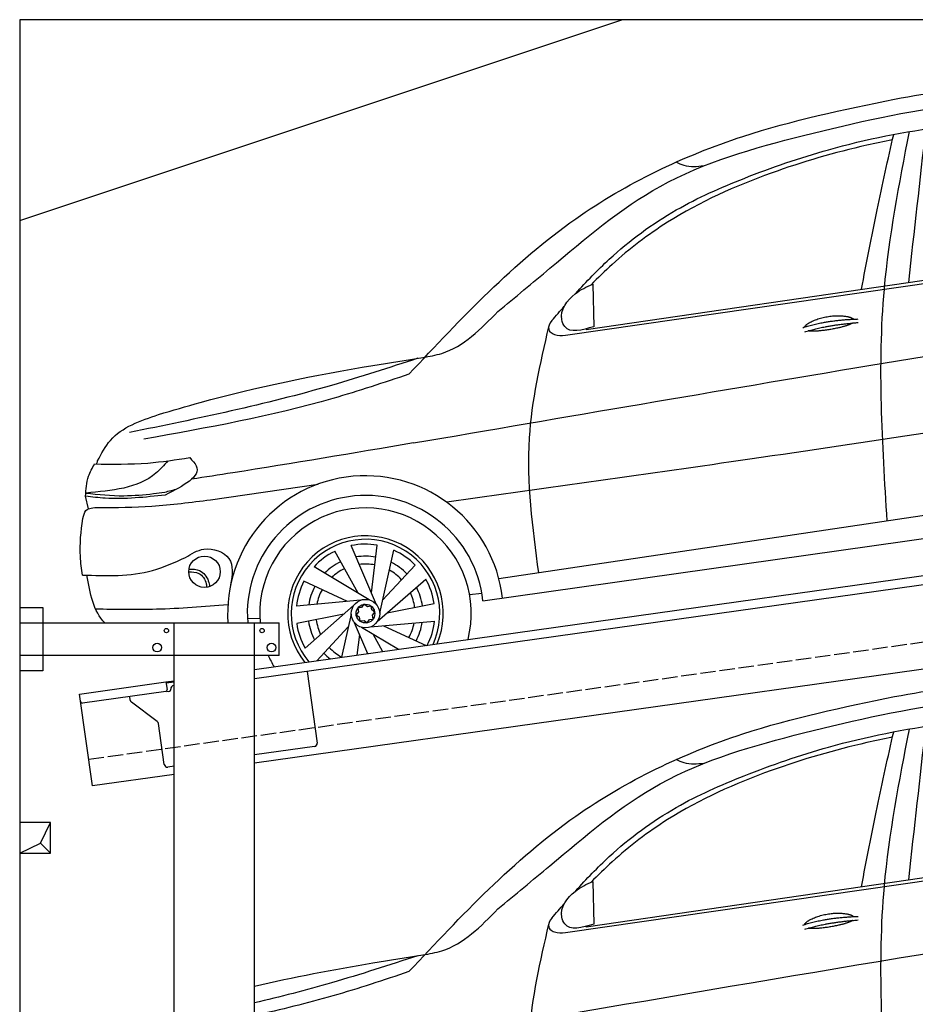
# Model space of a CAD drawing. Extents: x 524 to 6324, y 115 to 5890.
# Tile 2 of 3: x 524 to 3424, y 2701 to 5890. Entities that reach past the tile are written whole.
import ezdxf

# ---------------------------------------------------------------- set-up
doc = ezdxf.new("R2010")
doc.units = 0
doc.header["$LTSCALE"] = 10
doc.header["$MEASUREMENT"] = 0
doc.linetypes.add('GEN3', pattern=[6.25, 5, -1.25])
doc.layers.get('0').update_dxf_attribs({"linetype": 'CONTINUOUS'})
for name, color, linetype in [('3', 6, 'GEN3'), ('BREAKTHROUGH', 1, 'CONTINUOUS'), ('CAR', 1, 'CONTINUOUS')]:
    doc.layers.add(name, color=color, linetype=linetype)
doc.layers.add('AM_0', color=7, linetype='CONTINUOUS', lineweight=30)

# ---------------------------------------------------------------- blocks, each defined once
blk = doc.blocks.new('Car 175')
at = {"layer": 'CAR'}
for p, q in [((15904.4, 2206.8), (18071.6, 2522.7)), ((15837.3, 2188.3), (18114.8, 2517.3)), ((15925.3, 2353.7), (15928.4, 2215.5)), ((15904.4, 2206.8), (15903.1, 2208.3)), ((14688.1, 1655), (15036.1, 1705.6)), ((14293.1, 1626), (14283.2, 1666.2)), ((17476, 1674.8), (15621.3, 1399.3)), ((15569.8, 1327.3), (17540.8, 1607.4)), ((15225.6, 1314.9), (15143.5, 1506.5)), ((15208.9, 1353.8), (15227.2, 1508)), ((15165.5, 1352.4), (15089.7, 1488)), ((15235.4, 1288.1), (15281.7, 1491.4)), ((15201.9, 1330.7), (15022.8, 1437.5)), ((15244.8, 1329.5), (15350.3, 1443.4)), ((15131.2, 1325.7), (14990.2, 1390.9)), ((15227.7, 1260.7), (15384.6, 1398)), ((15526, 1348.2), (15566.2, 1352.4)), ((15173.4, 1329.6), (14965.8, 1310.7)), ((15151.1, 1312), (14994.2, 1174.6)), ((15259.6, 1288.6), (15411.9, 1318.8)), ((15529.8, 1321.6), (15530, 1321.6)), ((15119.2, 1284), (14966.8, 1253.8)), ((15143.3, 1284.5), (15111.5, 1144.7)), ((14806.7, 1270.9), (14847.3, 1271)), ((15153.2, 1257.8), (15196.5, 1156.6)), ((15205.3, 1243.1), (15413, 1261.9)), ((15247.5, 1246.9), (15385.6, 1183.2)), ((15133.9, 1243.2), (15032.4, 1133.6)), ((15169.9, 1218.9), (15161.9, 1151.7)), ((15176.8, 1242), (15296.4, 1170.7)), ((15213.3, 1220.3), (15245, 1163.4))]:
    blk.add_line(p, q, dxfattribs=at)
for points in [[(15195.5, 1308.3), (15184.1, 1316.5), (15176.3, 1305.6)], [(15209.9, 1298), (15208.2, 1310.1), (15195.5, 1308.3)], [(15166.5, 1291.9), (15159.7, 1282.3), (15168.8, 1275.8)], [(15176.3, 1305.6), (15164.8, 1304), (15166.5, 1291.9)], [(15168.8, 1275.8), (15170.7, 1262.4), (15184.8, 1264.4)], [(15202.5, 1266.9), (15214, 1268.5), (15212.3, 1280.7)], [(15212.3, 1280.7), (15219.7, 1291), (15209.9, 1298)], [(15184.8, 1264.4), (15195.3, 1256.8), (15202.5, 1266.9)]]:
    blk.add_lwpolyline(points, dxfattribs=at)
for centre, radius in [((14668.2, 1421.7), 51.1), ((15189.4, 1286.3), 46.1), ((15189.4, 1286.3), 30.3)]:
    blk.add_circle(centre, radius, dxfattribs=at)
for radius, start, end in [(446.4, 6.4181, 183.8815), (382.6, 6.1394, 184.5303), (342.5, 345.7891, 185.0628), (252, 337.0903, 218.9097), (240.7, 335.4593, 220.5407), (224.9, 80.3101, 101.7752), (224.9, 116.3101, 137.7752), (186, 79.7019, 99.3476), (224.9, 44.3101, 65.7752), (186, 115.7019, 135.3476), (160.5, 79.1419, 97.0908), (186, 43.7019, 63.3476), (160.5, 115.1419, 133.0908), (160.5, 43.1419, 61.0908), (224.9, 152.3101, 173.7752), (186, 151.7019, 171.3476), (186, 7.7019, 27.3476), (224.9, 8.3101, 29.7752), (160.5, 151.1419, 169.0908), (160.5, 7.1419, 25.0908), (224.9, 188.3101, 209.7752), (186, 187.7019, 207.3476), (160.5, 187.1419, 205.0908), (160.5, 331.1419, 349.0908), (186, 331.7019, 351.3476), (224.9, 332.861, 353.7752), (342.5, 203.2572, 210.2109), (186, 223.7019, 232.0913), (160.5, 223.1419, 241.0908)]:
    blk.add_arc((15189.4, 1286.3), radius, start, end, dxfattribs=at)
for points, degree, knots in [([(16902.4, 2952.8), (17016.6, 2972.7), (17267.1, 3016.5), (17520.6, 3036.6), (17658.4, 3047.6)], 3, [0, 0, 0, 0, 347.738814, 762.323515, 762.323515, 762.323515, 762.323515]), ([(15618.2, 2264.7), (15674.3, 2311.2), (15844.4, 2452.1), (16141.1, 2707.5), (16615.8, 2842.2), (17087.7, 2945.3), (17407.6, 2967.2), (17555.3, 2977.4)], 3, [0, 0, 0, 0, 218.844855, 663.888154, 1156.086056, 1672.421782, 2115.929478, 2115.929478, 2115.929478, 2115.929478]), ([(15330.2, 2061.6), (15499.7, 2242.7), (15807.7, 2571.9), (16374.9, 2843.4), (16737.1, 2918.5), (16902.4, 2952.8)], 3, [0, 0, 0, 0, 738.220806, 1341.344928, 1847.31521, 1847.31521, 1847.31521, 1847.31521]), ([(15870.3, 2323.5), (15905.1, 2361.8), (16002.8, 2464), (16183.7, 2597.6), (16428.6, 2705), (16716.3, 2804.6), (17034, 2867.2), (17259.6, 2884.4), (17358.3, 2891.9)], 3, [117.352309, 117.352309, 117.352309, 117.352309, 272.540859, 541.806129, 784.156862, 1072.446581, 1454.195977, 1751.061842, 1751.061842, 1751.061842, 1751.061842]), ([(16795.5, 2336.7), (16811.8, 2422.5), (16843.7, 2590.3), (16881.4, 2756.9), (16899.9, 2838.4)], 3, [0, 0, 0, 0, 261.959498, 512.462761, 512.462761, 512.462761, 512.462761]), ([(16949.8, 2847.4), (16916.8, 2677.8), (16835.7, 2261.4), (16862, 1837.3), (16877.6, 1585.9)], 3, [0, 0, 0, 0, 516.513385, 1267.967211, 1267.967211, 1267.967211, 1267.967211]), ([(16895.9, 2820.7), (16868.2, 2815.3), (16735.5, 2787.6), (16485.8, 2714.9), (16203.2, 2589.4), (16018.5, 2448.5), (15942, 2373.8), (15919.7, 2351.2)], 3, [511.867426, 511.867426, 511.867426, 511.867426, 596.429185, 918.958376, 1290.506038, 1516.177085, 1611.41328, 1611.41328, 1611.41328, 1611.41328]), ([(16285, 2736), (16263.2, 2733.7), (16231.8, 2730.3), (16204.2, 2744.4), (16195.8, 2748.8)], 3, [0, 0, 0, 0, 63.604054, 91.595888, 91.595888, 91.595888, 91.595888]), ([(15344.8, 1838.9), (16327.6, 2007.4), (17368.6, 2185.8), (18531.3, 2365.3), (18693.2, 2434), (18800.4, 2479.4)], 3, [0, 0, 0, 0, 2995.204796, 3172.367939, 3519.626933, 3519.626933, 3519.626933, 3519.626933]), ([(15928.4, 2215.5), (15890.6, 2204.3), (15842.9, 2190.2), (15813.2, 2261.9), (15858.2, 2323.2), (15905.7, 2344.8), (15925.3, 2353.7)], 3, [0, 0, 0, 0, 93.893169, 118.374194, 212.097975, 277.811871, 277.811871, 277.811871, 277.811871]), ([(15375.3, 2115.9), (15396, 2119.5), (15492.1, 2135.9), (15562.7, 2208.1), (15618.2, 2264.7)], 3, [0, 0, 0, 0, 62.408747, 289.307571, 289.307571, 289.307571, 289.307571]), ([(15792.7, 2235.3), (15786.2, 2225.5), (15777.8, 2212.8), (15785.1, 2201.4), (15786.7, 2198.8)], 3, [0, 0, 0, 0, 30.438073, 39.171624, 39.171624, 39.171624, 39.171624]), ([(16611.3, 2214.3), (16614.7, 2222.5), (16638.9, 2239.9), (16692.8, 2256.8), (16739.6, 2253.7), (16764.7, 2244.8), (16770, 2240.2), (16770.2, 2240)], 5, [0.0314681, 0.0314681, 0.0314681, 0.0314681, 0.0314681, 0.0314681, 0.300106, 0.500106, 0.5095952, 0.5095952, 0.5095952, 0.5095952, 0.5095952, 0.5095952]), ([(15782.1, 2215.5), (15754.6, 2095.7), (15694.1, 1832.5), (15729.9, 1564.4), (15749.4, 1418.3)], 3, [0, 0, 0, 0, 365.78302, 803.634986, 803.634986, 803.634986, 803.634986]), ([(16766.9, 2227.5), (16763.5, 2225.2), (16746.7, 2217), (16713.5, 2208.3), (16667.2, 2200.5), (16635.8, 2199.7), (16622.5, 2202.2)], 5, [0.6133618, 0.6133618, 0.6133618, 0.6133618, 0.6133618, 0.6133618, 0.700106, 0.9252293, 0.9252293, 0.9252293, 0.9252293, 0.9252293, 0.9252293]), ([(15786.7, 2198.8), (15791.4, 2195.6), (15806.2, 2185.3), (15824.7, 2187.1), (15837.3, 2188.3)], 3, [0, 0, 0, 0, 16.774796, 52.993244, 52.993244, 52.993244, 52.993244]), ([(15358.8, 2113.3), (15266.1, 2083), (14960.3, 1982.9), (14644.9, 1917.9), (14425.2, 1872.5)], 3, [0, 0, 0, 0, 292.649702, 964.798087, 964.798087, 964.798087, 964.798087]), ([(14519.7, 1931.1), (14564.5, 1944.3), (14792.1, 2011.5), (15079.1, 2069.3), (15321.3, 2107.4), (15375.3, 2115.9)], 3, [0, 0, 0, 0, 140.100569, 711.926076, 875.841352, 875.841352, 875.841352, 875.841352]), ([(15330.2, 2061.6), (15248.5, 2034.3), (14968.4, 1940.6), (14677.4, 1888.1), (14471.3, 1850.9)], 3, [0, 0, 0, 0, 258.392711, 885.215911, 885.215911, 885.215911, 885.215911]), ([(17581.1, 1958.5), (17199, 1900.3), (16490.1, 1792.3), (15779.9, 1692.9), (15452.5, 1647)], 3, [0, 0, 0, 0, 1159.478774, 2151.345069, 2151.345069, 2151.345069, 2151.345069]), ([(14322, 1780.7), (14334.5, 1804.5), (14375, 1881.7), (14460.5, 1910.9), (14519.7, 1931.1)], 3, [0, 0, 0, 0, 78.706262, 255.746487, 255.746487, 255.746487, 255.746487]), ([(15344.8, 1838.9), (15149.8, 1805.9), (14910.5, 1765.3), (14670.7, 1728.3), (14626.3, 1721.4)], 3, [0, 0, 0, 0, 593.190783, 728.052146, 728.052146, 728.052146, 728.052146]), ([(14312.2, 1770.9), (14369.8, 1770.2), (14473.1, 1769), (14575.2, 1784.5), (14620.2, 1791.4)], 3, [0, 0, 0, 0, 172.627431, 309.192935, 309.192935, 309.192935, 309.192935]), ([(14620.2, 1791.4), (14628.8, 1782.4), (14672, 1737), (14599.4, 1700), (14541.3, 1670.4)], 3, [0, 0, 0, 0, 33.98407, 171.550289, 171.550289, 171.550289, 171.550289]), ([(14283.2, 1666.2), (14284.4, 1688.5), (14286.4, 1725.7), (14304.8, 1757.9), (14312.2, 1770.9)], 3, [0, 0, 0, 0, 65.489889, 109.867683, 109.867683, 109.867683, 109.867683]), ([(14549.4, 1781.1), (14537, 1767), (14472.1, 1692.9), (14368, 1684.1), (14283.8, 1676.9)], 3, [0, 0, 0, 0, 55.42052, 291.470792, 291.470792, 291.470792, 291.470792]), ([(14283.8, 1676.9), (14325, 1672.4), (14398.2, 1664.4), (14483.6, 1672.4), (14541.9, 1679.3), (14567.3, 1687), (14581.1, 1691.2)], 3, [0, 0, 0, 0, 123.844208, 220.331791, 256.506446, 299.738016, 299.738016, 299.738016, 299.738016]), ([(14541.3, 1670.4), (14476.2, 1663.1), (14390, 1653.5), (14304.3, 1663.7), (14283.2, 1666.2)], 3, [0, 0, 0, 0, 195.125774, 258.676014, 258.676014, 258.676014, 258.676014]), ([(14274.7, 1593.8), (14276.7, 1604), (14281.7, 1629), (14308.5, 1629.5), (14324.3, 1629.8)], 3, [0, 0, 0, 0, 28.201666, 69.15423, 69.15423, 69.15423, 69.15423]), ([(14324.3, 1629.8), (14382.2, 1629.9), (14503.9, 1631.6), (14624.7, 1647), (14688.1, 1655)], 3, [42.669603, 42.669603, 42.669603, 42.669603, 216.24747, 407.679663, 407.679663, 407.679663, 407.679663]), ([(14273.4, 1411.2), (14269.9, 1431.2), (14262.5, 1491.9), (14267.7, 1552.9), (14274.7, 1593.8)], 3, [179.360258, 179.360258, 179.360258, 179.360258, 240.782609, 365.744069, 365.744069, 365.744069, 365.744069]), ([(14273.4, 1411.2), (14350.7, 1408.5), (14467.1, 1404.5), (14571.9, 1452.2), (14607.1, 1468.2)], 3, [0, 0, 0, 0, 227.165691, 342.264181, 342.264181, 342.264181, 342.264181]), ([(14607.1, 1468.2), (14625.7, 1480.1), (14668.9, 1507.8), (14767.4, 1474.8), (14757.7, 1411.3), (14752.9, 1379.9)], 3, [0, 0, 0, 0, 65.027547, 151.565879, 236.285659, 236.285659, 236.285659, 236.285659]), ([(14617.1, 1421.2), (14628.6, 1421.3), (14654.6, 1421.7), (14673.6, 1392.7), (14674.9, 1375), (14675.1, 1371.1)], 3, [0, 0, 0, 0, 32.881127, 74.424176, 86.21793, 86.21793, 86.21793, 86.21793]), ([(14617.9, 1430.5), (14629.9, 1430.5), (14657, 1430.3), (14680.5, 1400.4), (14683.6, 1379.7), (14684.6, 1373.4)], 3, [0, 0, 0, 0, 34.657116, 78.539796, 97.827339, 97.827339, 97.827339, 97.827339]), ([(14315.3, 1301.8), (14381, 1300.6), (14524.1, 1298.2), (14666.7, 1309.4), (14743.9, 1315.4)], 3, [0, 0, 0, 0, 196.953992, 428.97853, 428.97853, 428.97853, 428.97853])]:
    blk.add_open_spline(points, degree=degree, knots=knots, dxfattribs=at)
for points, degree in [([(16948.4, 2359), (16966.9, 2524.6), (16985.4, 2690.3), (17003.8, 2856)], 3), ([(15792.7, 2235.3), (15806.1, 2250.8), (15819.6, 2266.3), (15833.2, 2281.7)], 3), ([(15824, 2248.4), (15824.2, 2249), (15824.5, 2249.6), (15824.8, 2250.2)], 3), ([(16605.4, 2212.3), (16678.6, 2237), (16785.1, 2240.6)], 2), ([(16611.9, 2199.1), (16683.9, 2221.3), (16784.3, 2228.9)], 2), ([(14319.1, 1770.8), (14320, 1774.1), (14321, 1777.4), (14322, 1780.7)], 3), ([(14345.7, 1256.1), (14308.5, 1293.3), (14297.7, 1352), (14286.9, 1410.8)], 3)]:
    blk.add_open_spline(points, degree=degree, dxfattribs=at)
blk = doc.blocks.new('Car 175 EG')
at = {"layer": 'CAR'}
for p, q in [((15837.3, 2188.3), (17534.5, 2433.4)), ((15904.4, 2206.8), (17534.5, 2444.4)), ((15925.3, 2353.7), (15928.4, 2215.5)), ((15904.4, 2206.8), (15903.1, 2208.3))]:
    blk.add_line(p, q, dxfattribs=at)
for points, degree, knots in [([(16902.4, 2952.8), (17016.6, 2972.7), (17226.3, 3009.3), (17438, 3029.4), (17534.5, 3037.6)], 3, [0, 0, 0, 0, 347.738814, 638.059887, 638.059887, 638.059887, 638.059887]), ([(15618.2, 2264.7), (15674.3, 2311.2), (15844.4, 2452.1), (16141.1, 2707.5), (16615.8, 2842.2), (17080.9, 2943.8), (17393.7, 2966.3), (17534.5, 2975.9)], 3, [0, 0, 0, 0, 218.844855, 663.888154, 1156.086056, 1672.421782, 2095.069104, 2095.069104, 2095.069104, 2095.069104]), ([(15330.2, 2061.6), (15499.7, 2242.7), (15807.7, 2571.9), (16374.9, 2843.4), (16737.1, 2918.5), (16902.4, 2952.8)], 3, [0, 0, 0, 0, 738.220806, 1341.344928, 1847.31521, 1847.31521, 1847.31521, 1847.31521]), ([(15870.3, 2323.5), (15905.1, 2361.8), (16002.8, 2464), (16183.7, 2597.6), (16428.6, 2705), (16716.3, 2804.6), (17034, 2867.2), (17259.6, 2884.4), (17358.3, 2891.9)], 3, [117.352309, 117.352309, 117.352309, 117.352309, 272.540859, 541.806129, 784.156862, 1072.446581, 1454.195977, 1751.061842, 1751.061842, 1751.061842, 1751.061842]), ([(16795.5, 2336.7), (16811.8, 2422.5), (16843.7, 2590.3), (16881.4, 2756.9), (16899.9, 2838.4)], 3, [0, 0, 0, 0, 261.959498, 512.462761, 512.462761, 512.462761, 512.462761]), ([(16949.8, 2847.4), (16916.8, 2677.8), (16835.7, 2261.4), (16862, 1837.3), (16877.6, 1585.9)], 3, [0, 0, 0, 0, 516.513385, 1267.967211, 1267.967211, 1267.967211, 1267.967211]), ([(16895.9, 2820.7), (16868.2, 2815.3), (16735.5, 2787.6), (16485.8, 2714.9), (16203.2, 2589.4), (16018.5, 2448.5), (15942, 2373.8), (15919.7, 2351.2)], 3, [511.867426, 511.867426, 511.867426, 511.867426, 596.429185, 918.958376, 1290.506038, 1516.177085, 1611.41328, 1611.41328, 1611.41328, 1611.41328]), ([(16285, 2736), (16263.2, 2733.7), (16231.8, 2730.3), (16204.2, 2744.4), (16195.8, 2748.8)], 3, [0, 0, 0, 0, 63.604054, 91.595888, 91.595888, 91.595888, 91.595888]), ([(15928.4, 2215.5), (15890.6, 2204.3), (15842.9, 2190.2), (15813.2, 2261.9), (15858.2, 2323.2), (15905.7, 2344.8), (15925.3, 2353.7)], 3, [0, 0, 0, 0, 93.893169, 118.374194, 212.097975, 277.811871, 277.811871, 277.811871, 277.811871]), ([(15375.3, 2115.9), (15396, 2119.5), (15492.1, 2135.9), (15562.7, 2208.1), (15618.2, 2264.7)], 3, [0, 0, 0, 0, 62.408747, 289.307571, 289.307571, 289.307571, 289.307571]), ([(15792.7, 2235.3), (15786.2, 2225.5), (15777.8, 2212.8), (15785.1, 2201.4), (15786.7, 2198.8)], 3, [0, 0, 0, 0, 30.438073, 39.171624, 39.171624, 39.171624, 39.171624]), ([(16611.3, 2214.3), (16614.7, 2222.5), (16638.9, 2239.9), (16692.8, 2256.8), (16739.6, 2253.7), (16764.7, 2244.8), (16770, 2240.2), (16770.2, 2240)], 5, [0.0314681, 0.0314681, 0.0314681, 0.0314681, 0.0314681, 0.0314681, 0.300106, 0.500106, 0.5095952, 0.5095952, 0.5095952, 0.5095952, 0.5095952, 0.5095952]), ([(15782.1, 2215.5), (15754.6, 2095.7), (15694.1, 1832.5), (15729.9, 1564.4), (15749.4, 1418.3)], 3, [0, 0, 0, 0, 365.78302, 803.634986, 803.634986, 803.634986, 803.634986]), ([(16766.9, 2227.5), (16763.5, 2225.2), (16746.7, 2217), (16713.5, 2208.3), (16667.2, 2200.5), (16635.8, 2199.7), (16622.5, 2202.2)], 5, [0.6133618, 0.6133618, 0.6133618, 0.6133618, 0.6133618, 0.6133618, 0.700106, 0.9252293, 0.9252293, 0.9252293, 0.9252293, 0.9252293, 0.9252293]), ([(15786.7, 2198.8), (15791.4, 2195.6), (15806.2, 2185.3), (15824.7, 2187.1), (15837.3, 2188.3)], 3, [0, 0, 0, 0, 16.774796, 52.993244, 52.993244, 52.993244, 52.993244]), ([(14829.8, 2014.5), (14956.7, 2044), (15138.7, 2078.7), (15321.3, 2107.4), (15375.3, 2115.9)], 3, [321.085946, 321.085946, 321.085946, 321.085946, 711.926076, 875.841352, 875.841352, 875.841352, 875.841352]), ([(15358.8, 2113.3), (15266.1, 2083), (15091.4, 2025.8), (14913.6, 1980.1), (14829.8, 1960.2)], 3, [0, 0, 0, 0, 292.649702, 551.118371, 551.118371, 551.118371, 551.118371]), ([(15330.2, 2061.6), (15248.5, 2034.3), (15083.8, 1979.1), (14915.2, 1938.3), (14829.8, 1919.8)], 3, [0, 0, 0, 0, 258.392711, 520.699184, 520.699184, 520.699184, 520.699184])]:
    blk.add_open_spline(points, degree=degree, knots=knots, dxfattribs=at)
for points, degree in [([(16948.4, 2359), (16966.9, 2524.6), (16985.4, 2690.3), (17003.8, 2856)], 3), ([(15792.7, 2235.3), (15806.1, 2250.8), (15819.6, 2266.3), (15833.2, 2281.7)], 3), ([(15824, 2248.4), (15824.2, 2249), (15824.5, 2249.6), (15824.8, 2250.2)], 3), ([(16605.4, 2212.3), (16678.6, 2237), (16785.1, 2240.6)], 2), ([(15344.8, 1838.9), (16073.8, 1963.9), (16802.9, 2088.9), (17534.5, 2207.8)], 3), ([(16611.9, 2199.1), (16683.9, 2221.3), (16784.3, 2228.9)], 2)]:
    blk.add_open_spline(points, degree=degree, dxfattribs=at)

msp = doc.modelspace()

# ---------------------------------------------------------------- linework, layer by layer
for p, q in [((5824.1, 5890), (524.1, 5890)), ((524.1, 5890), (524.1, 290)), ((524.1, 5240), (2474.1, 5890)), ((1284.1, 3785.2), (3762.9, 4133.6)), ((3770.1, 4104.3), (1284.1, 3754.9)), ((524.1, 3986.2), (599.1, 3986.2)), ((599.1, 3986.2), (599.1, 3781.2)), ((524.1, 3936.2), (1364.1, 3936.2)), ((1024.1, 2266.2), (1024.1, 3936.2)), ((1284.1, 296.2), (1284.1, 3936.2)), ((1364.1, 3831.2), (1364.1, 3936.2)), ((3988.8, 3862.4), (1284.1, 3482.2)), ((1364.1, 3831.2), (524.1, 3831.2)), ((599.1, 3781.2), (524.1, 3781.2)), ((1454.8, 3778.9), (1487.4, 3547.2)), ((717.8, 3705.6), (997.6, 3744.9)), ((997.6, 3744.9), (1024.1, 3748.6)), ((997.6, 3744.9), (1001.1, 3720.2)), ((1024.1, 3744.6), (998.2, 3741)), ((1022, 3733.2), (1024.1, 3733.5)), ((759.6, 3408.5), (717.8, 3705.6)), ((996.8, 3714.5), (727, 3676.6)), ((1004.4, 3714.6), (1009.3, 3715.3)), ((1013.6, 3720.9), (1013.5, 3721.9)), ((882.1, 3686.4), (880.5, 3698.2)), ((969.7, 3616.7), (886, 3679.8)), ((992.3, 3477.6), (973.6, 3610.1)), ((1478.9, 3535.9), (1284.1, 3508.5)), ((1024.1, 3445.7), (759.6, 3408.5)), ((1024.1, 3471.9), (1003.5, 3469.1))]:
    msp.add_line(p, q)
for centre, radius in [((999.1, 3911.2), 7), ((1309.1, 3911.2), 7), ((969.1, 3856.2), 14), ((1339.1, 3856.2), 14)]:
    msp.add_circle(centre, radius)
for centre, radius, start, end in [((1023.4, 3723.3), 10, 98, 188), ((996.1, 3719.5), 5, 278, 8), ((1003.7, 3719.5), 5, 221.2367, 278), ((1008.6, 3720.2), 5, 278, 8), ((726.3, 3681.5), 5, 188, 278), ((892, 3687.8), 10, 188, 233), ((963.7, 3608.7), 10, 8, 53), ((1477.5, 3545.8), 10, 278, 8), ((1002.2, 3479), 10, 188, 278)]:
    msp.add_arc(centre, radius, start, end)
at = {"layer": '3'}
msp.add_line((747.5, 3494.7), (5754.9, 4198.4), dxfattribs=at)
at = {"layer": 'BREAKTHROUGH'}
for p, q in [((591.5, 3223), (624.1, 3290)), ((524.1, 3190), (591.5, 3223)), ((591.2, 3222.8), (624.1, 3190))]:
    msp.add_line(p, q, dxfattribs=at)
msp.add_lwpolyline([(624.1, 3290), (524.1, 3290), (524.1, 3190), (624.1, 3190)], close=True, dxfattribs=at)

# ---------------------------------------------------------------- block references
at = {"layer": 'AM_0'}
for name, p in [('Car 175', (-13545.7, 2680.1)), ('Car 175 EG', (-13545.7, 745.1))]:
    msp.add_blockref(name, p, dxfattribs=at)

doc.saveas('drawing.dxf')
